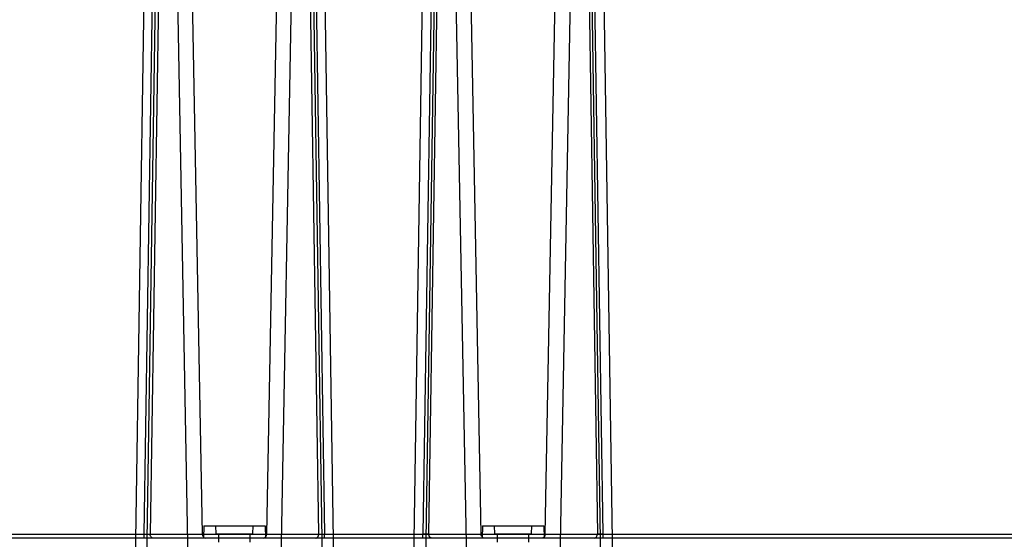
# Model space of a CAD drawing. Header units: millimetres. Extents: x 44 to 341, y 169 to 361.
# Tile 7 of 12: x 146 to 267, y 233 to 296. Entities that reach past the tile are written whole.
import ezdxf

# ---------------------------------------------------------------- set-up
doc = ezdxf.new("R2010")
doc.units = ezdxf.units.MM
doc.header["$LTSCALE"] = 34.457682
doc.layers.get('0').update_dxf_attribs({"linetype": 'CONTINUOUS'})

msp = doc.modelspace()

# ---------------------------------------------------------------- linework, layer by layer
at = {"color": 7, "linetype": 'Continuous'}
for p, q in [((161.57, 233.53), (163.06, 330.17)), ((163.77, 330.16), (162.28, 233.54)), ((168.67, 233.54), (166.88, 330.16)), ((178.26, 330.16), (176.47, 233.54)), ((182.86, 233.54), (181.37, 330.16)), ((182.08, 330.17), (183.56, 233.53)), ((197.06, 330.17), (195.57, 233.53)), ((196.28, 233.54), (197.77, 330.16)), ((202.67, 233.54), (200.88, 330.16)), ((210.47, 233.54), (212.26, 330.16)), ((215.37, 330.16), (216.86, 233.54)), ((217.56, 233.53), (216.08, 330.17)), ((165.07, 327.57), (166.91, 228.05)), ((178.23, 228.05), (180.07, 327.57)), ((197.37, 327.57), (195.84, 228.05)), ((199.07, 327.57), (200.91, 228.05)), ((214.07, 327.57), (212.23, 228.05)), ((217.3, 228.05), (215.77, 327.57)), ((161.9, 323.55), (160.43, 228.05)), ((161.84, 228.05), (163.31, 323.55)), ((181.83, 323.55), (183.3, 228.05)), ((184.71, 228.05), (183.24, 323.55)), ((194.43, 228.05), (195.89, 323.08)), ((217.25, 323.08), (218.71, 228.05)), ((168.82, 234.55), (168.79, 233.05)), ((168.82, 234.55), (176.32, 234.55)), ((170.32, 233.55), (170.3, 234.55)), ((174.82, 233.55), (174.84, 234.55)), ((176.32, 234.55), (176.35, 233.05)), ((202.82, 234.55), (202.79, 233.05)), ((202.82, 234.55), (210.32, 234.55)), ((204.32, 233.55), (204.3, 234.55)), ((208.82, 233.55), (208.84, 234.55)), ((210.32, 234.55), (210.35, 233.05)), ((70.93, 233.53), (310.77, 233.53)), ((161.57, 233.05), (161.57, 233.53)), ((162.28, 233.54), (182.86, 233.54)), ((170.32, 233.55), (174.82, 233.55)), ((170.67, 232.55), (170.65, 233.55)), ((174.47, 232.55), (174.49, 233.55)), ((183.56, 233.05), (183.56, 233.53)), ((195.57, 233.05), (195.57, 233.53)), ((196.28, 233.54), (216.86, 233.54)), ((204.32, 233.55), (208.82, 233.55)), ((204.67, 232.55), (204.65, 233.55)), ((208.47, 232.55), (208.49, 233.55)), ((217.56, 233.05), (217.56, 233.53)), ((325.37, 233.05), (44.49, 233.05))]:
    msp.add_line(p, q, dxfattribs=at)
for points, knots in [([(161.57, 233.53), (161.66, 233.53), (161.83, 233.53), (162.06, 233.53), (162.21, 233.54), (162.28, 233.54)], [0, 0, 0, 0, 0.365554, 0.70666, 1, 1, 1, 1]), ([(162.64, 233.05), (162.57, 233.05), (162.44, 233.11), (162.31, 233.3), (162.28, 233.46), (162.28, 233.54)], [0, 0, 0, 0, 0.284148, 0.618408, 1, 1, 1, 1]), ([(168.67, 233.54), (168.67, 233.46), (168.7, 233.3), (168.83, 233.11), (168.96, 233.05), (169.02, 233.05)], [0, 0, 0, 0, 0.381096, 0.716319, 1, 1, 1, 1]), ([(176.11, 233.05), (176.18, 233.05), (176.31, 233.11), (176.44, 233.3), (176.47, 233.46), (176.47, 233.54)], [0, 0, 0, 0, 0.283681, 0.618904, 1, 1, 1, 1]), ([(182.5, 233.05), (182.52, 233.05), (182.57, 233.06), (182.63, 233.09), (182.7, 233.13), (182.75, 233.19), (182.8, 233.27), (182.83, 233.36), (182.85, 233.45), (182.86, 233.51), (182.86, 233.54)], [0, 0, 0, 0, 0.096812, 0.202318, 0.318789, 0.445997, 0.582233, 0.723363, 0.864116, 1, 1, 1, 1]), ([(182.86, 233.54), (182.93, 233.54), (183.08, 233.53), (183.31, 233.53), (183.48, 233.53), (183.56, 233.53)], [0, 0, 0, 0, 0.293338, 0.634447, 1, 1, 1, 1]), ([(196.28, 233.54), (196.21, 233.54), (196.06, 233.53), (195.83, 233.53), (195.66, 233.53), (195.57, 233.53)], [0, 0, 0, 0, 0.293339, 0.634447, 1, 1, 1, 1]), ([(196.64, 233.05), (196.61, 233.05), (196.57, 233.06), (196.5, 233.09), (196.44, 233.13), (196.38, 233.19), (196.34, 233.27), (196.31, 233.36), (196.29, 233.45), (196.28, 233.51), (196.28, 233.54)], [0, 0, 0, 0, 0.096812, 0.202318, 0.318789, 0.445997, 0.582233, 0.723363, 0.864116, 1, 1, 1, 1]), ([(203.02, 233.05), (202.96, 233.05), (202.83, 233.11), (202.7, 233.3), (202.67, 233.46), (202.67, 233.54)], [0, 0, 0, 0, 0.283681, 0.618904, 1, 1, 1, 1]), ([(210.47, 233.54), (210.47, 233.46), (210.44, 233.3), (210.31, 233.11), (210.18, 233.05), (210.11, 233.05)], [0, 0, 0, 0, 0.381096, 0.716319, 1, 1, 1, 1]), ([(216.5, 233.05), (216.56, 233.05), (216.7, 233.11), (216.82, 233.3), (216.85, 233.46), (216.86, 233.54)], [0, 0, 0, 0, 0.284148, 0.618408, 1, 1, 1, 1]), ([(217.56, 233.53), (217.48, 233.53), (217.31, 233.53), (217.08, 233.53), (216.93, 233.54), (216.86, 233.54)], [0, 0, 0, 0, 0.365553, 0.70666, 1, 1, 1, 1])]:
    msp.add_open_spline(points, degree=3, knots=knots, dxfattribs=at)

doc.saveas('drawing.dxf')
